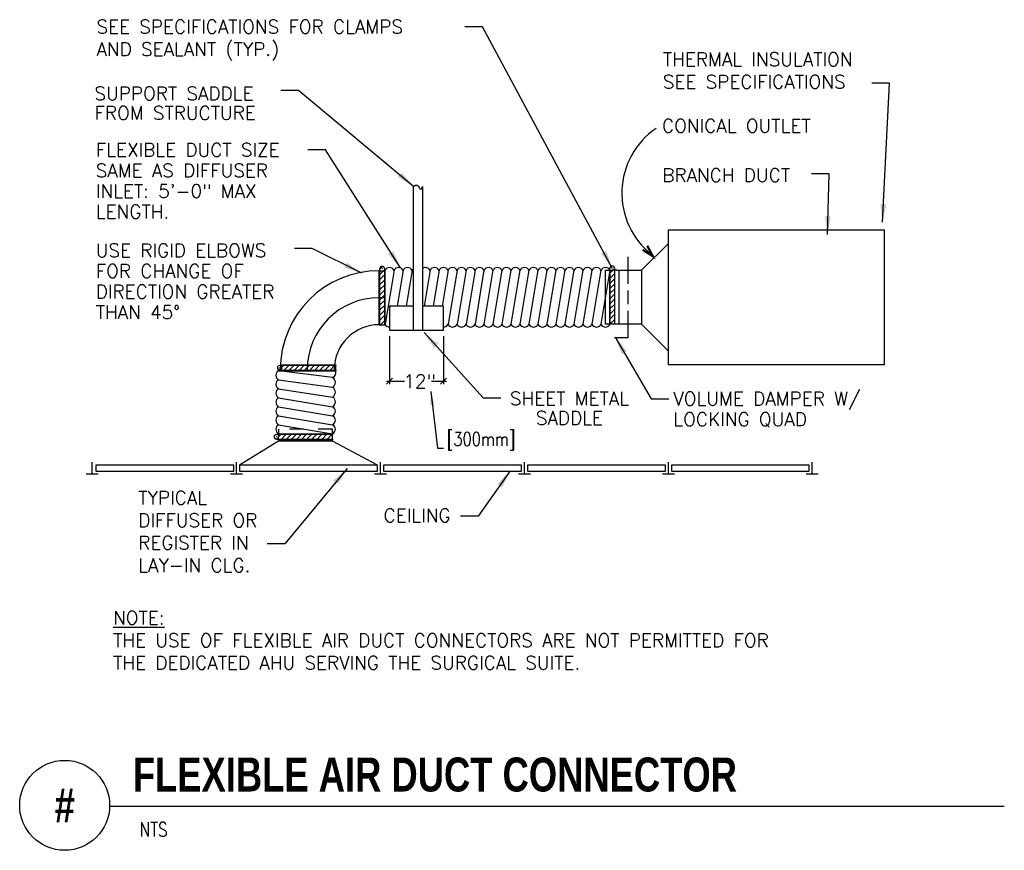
# Model space of a CAD drawing. Header units: inches. Extents: x -3.9 to 9.8, y 0.9 to 20.9.
# Tile 1 of 3: x 0.5 to 7.4, y 0.9 to 6.6. Entities that reach past the tile are written whole.
import ezdxf
from ezdxf.enums import TextEntityAlignment as Align

# ---------------------------------------------------------------- set-up
doc = ezdxf.new("R2010")
doc.units = ezdxf.units.IN
doc.header["$MEASUREMENT"] = 0
doc.linetypes.add('CENTER', pattern=[2, 1.25, -0.25, 0.25, -0.25])
doc.linetypes.add('SDASH', pattern=[0.1, 0.05, -0.05])
for name, color, linetype in [('DN', 2, 'Continuous'), ('M-DETL-CEN', 4, 'CENTER'), ('M-DETL-HEVY', 5, 'Continuous'), ('M-DETL-MEDM', 4, 'Continuous'), ('M-DETL-TEXT', 2, 'Continuous'), ('MNHTXT', 61, 'Continuous')]:
    doc.layers.add(name, color=color, linetype=linetype)
doc.styles.add('BOLD', font='bold.shx', dxfattribs={"width": 0.9})
doc.styles.add('Romans', font='romans.shx')
doc.dimstyles.new('VA-Dims', dxfattribs={"dimtxt": 0.09375, "dimasz": 0.09375, "dimexe": 0.09375, "dimexo": 0.03125, "dimgap": 0.02, "dimtad": 1, "dimdec": 5, "dimzin": 0, "dimdsep": 46, "dimlunit": 4, "dimtxsty": 'Romans', "dimblk": 'ARCHTICK', "dimcen": 0.09375, "dimclrd": 256, "dimclre": 256, "dimclrt": 256, "dimadec": 0, "dimazin": 0, "dimtfac": 1, "dimtdec": 5, "dimtofl": 0, "dimtmove": 0, "dimatfit": 3, "dimfxl": 1, "dimfrac": 2, "dimtolj": 1, "dimtzin": 0, "dimlwd": -1, "dimlwe": -1, "dimarcsym": 0})
doc.dimstyles.new('VA-Lead', dxfattribs={"dimtxt": 0.09375, "dimasz": 0.125, "dimexe": 0.125, "dimexo": 0.03125, "dimgap": 0.02, "dimtad": 1, "dimdec": 5, "dimzin": 0, "dimdsep": 46, "dimlunit": 4, "dimtxsty": 'Romans', "dimblk1": 'ARCHTICK', "dimcen": 0.125, "dimclrd": 256, "dimclre": 256, "dimclrt": 256, "dimadec": 0, "dimazin": 0, "dimtfac": 1, "dimtdec": 5, "dimtofl": 0, "dimtmove": 0, "dimatfit": 3, "dimfxl": 1, "dimfrac": 2, "dimtolj": 1, "dimtzin": 0, "dimlwd": -1, "dimlwe": -1, "dimarcsym": 0})

# ---------------------------------------------------------------- blocks, each defined once
blk = doc.blocks.new('_ArchTick')
at = {"color": 0, "linetype": 'ByBlock', "const_width": 0.15}
blk.add_lwpolyline([(-0.5, -0.5), (0.5, 0.5)], dxfattribs=at)

msp = doc.modelspace()

# ---------------------------------------------------------------- hatches: boundary and pattern name
at = {"layer": 'M-DETL-MEDM'}
h = msp.add_hatch(dxfattribs=at)
h.set_pattern_fill('ANSI31', color=256, scale=0.2, style=0)
h.paths.add_polyline_path([(3.0529, 4.8855), (3.0216, 4.8854), (3.0216, 4.6979), (3.0529, 4.6979)])
h.paths.add_polyline_path([(3.0529, 4.901, 1), (3.0216, 4.901), (3.0216, 4.8854), (3.0529, 4.8855)])
h.paths.add_polyline_path([(3.0353, 4.901, -1), (3.0392, 4.901, -1)], flags=16)
h.paths.add_polyline_path([(3.0529, 4.6979), (3.0216, 4.6979), (3.0216, 4.5104), (3.0529, 4.5104)])
h.paths.add_polyline_path([(2.3406, 4.2265), (2.3406, 4.1953), (2.7156, 4.1953), (2.7156, 4.2265)])
h.paths.add_polyline_path([(2.325, 4.2265, 1), (2.325, 4.1953), (2.3406, 4.1953), (2.3406, 4.2265)])
h.paths.add_polyline_path([(2.325, 4.2128, -1), (2.325, 4.2089, -1)], flags=16)
h.paths.add_polyline_path([(2.6929, 3.7473), (2.3179, 3.7473), (2.3179, 3.7161), (2.6929, 3.7161)])
h.paths.add_polyline_path([(2.3179, 3.7473), (2.3022, 3.7473, 1), (2.3022, 3.7161), (2.3179, 3.7161)])
h.paths.add_polyline_path([(2.3022, 3.7298, -1), (2.3022, 3.7337, -1)], flags=16)
h.paths.add_polyline_path([(4.6512, 4.888), (4.6356, 4.888), (4.6199, 4.888), (4.6199, 4.513), (4.6512, 4.513)])
h.paths.add_polyline_path([(4.6512, 4.9036, 1), (4.6199, 4.9036), (4.6199, 4.888), (4.6356, 4.888), (4.6512, 4.888)])
h.paths.add_polyline_path([(4.6336, 4.9036, -1), (4.6375, 4.9036, -1)], flags=16)

# ---------------------------------------------------------------- linework, layer by layer
at = {"layer": 'DN', "color": 1}
for p, q in [((3.2554, 4.4713), (3.2554, 5.4713)), ((3.3179, 5.4713), (3.3179, 4.4713)), ((3.0887, 4.638), (3.0887, 4.4713)), ((3.4637, 4.638), (3.3179, 4.638)), ((3.4637, 4.4713), (3.4637, 4.638)), ((3.0887, 4.4713), (3.4637, 4.4713))]:
    msp.add_line(p, q, dxfattribs=at)
at = {"layer": 'DN', "color": 4}
for p, q in [((2.3179, 3.7838), (2.3179, 3.7473)), ((2.6929, 3.7473), (2.6929, 3.7838)), ((3.0054, 3.5338), (2.6929, 3.7005))]:
    msp.add_line(p, q, dxfattribs=at)
at = {"layer": 'DN', "color": 4, "linetype": 'SDASH'}
msp.add_line((2.6929, 3.7838), (2.3179, 3.7838), dxfattribs=at)
at = {"layer": 'DN'}
msp.add_lwpolyline([(3.2554, 5.4713), (3.2692, 5.4807), (3.2798, 5.4801), (3.288, 5.4731), (3.2944, 5.4635), (3.2999, 5.4548), (3.3052, 5.4508), (3.3109, 5.4551), (3.3179, 5.4713)], dxfattribs=at)
at = {"layer": 'DN', "color": 1}
msp.add_lwpolyline([(3.2554, 4.638), (3.0887, 4.638)], dxfattribs=at)
at = {"layer": 'DN', "color": 6}
for centre, start, end in [((3.2762, 4.8723), 126.60428, 153.43495), ((3.4637, 4.5286), 270, 333.43495)]:
    msp.add_arc(centre, 0.0349, start, end, dxfattribs=at)
at = {"layer": 'M-DETL-CEN'}
msp.add_arc((3.0167, 4.1979), 0.5, 90, 180, dxfattribs=at)
at = {"layer": 'M-DETL-HEVY'}
msp.add_lwpolyline([(5.0262, 5.1692), (6.5262, 5.1692), (6.5262, 4.2317), (5.0262, 4.2317), (5.0262, 5.1692)], dxfattribs=at)
at = {"layer": 'M-DETL-MEDM'}
for p, q in [((3.0167, 4.8854), (3.0575, 4.8855)), ((3.0167, 4.5104), (3.0167, 4.8854)), ((3.0216, 4.5104), (3.0216, 4.901)), ((3.0529, 4.901), (3.0529, 4.5104)), ((3.1199, 4.888), (3.0574, 4.513)), ((3.0581, 4.5104), (3.0581, 4.8854)), ((3.1824, 4.888), (3.1408, 4.638)), ((3.2449, 4.888), (3.2033, 4.638)), ((3.3699, 4.888), (3.3283, 4.638)), ((3.4324, 4.888), (3.3908, 4.638)), ((3.4949, 4.888), (3.4533, 4.638)), ((3.5574, 4.888), (3.4949, 4.513)), ((3.6199, 4.888), (3.5574, 4.513)), ((3.6824, 4.888), (3.6199, 4.513)), ((3.7449, 4.888), (3.6824, 4.513)), ((3.8074, 4.888), (3.7449, 4.513)), ((3.8699, 4.888), (3.8074, 4.513)), ((3.9324, 4.888), (3.8699, 4.513)), ((3.9949, 4.888), (3.9324, 4.513)), ((4.0574, 4.888), (3.9949, 4.513)), ((4.1199, 4.888), (4.0574, 4.513)), ((4.1824, 4.888), (4.1199, 4.513)), ((4.2449, 4.888), (4.1824, 4.513)), ((4.3074, 4.888), (4.2449, 4.513)), ((4.3699, 4.888), (4.3074, 4.513)), ((4.4324, 4.888), (4.3699, 4.513)), ((4.4949, 4.888), (4.4324, 4.513)), ((4.5574, 4.888), (4.4949, 4.513)), ((4.6199, 4.888), (4.5574, 4.513)), ((4.6199, 4.513), (4.6199, 4.9036)), ((4.6199, 4.888), (4.6199, 4.513)), ((4.6512, 4.9036), (4.6512, 4.513)), ((3.0167, 4.5104), (3.0587, 4.5104)), ((2.3179, 4.1901), (2.7156, 4.1901)), ((2.6928, 4.1426), (2.3186, 4.189)), ((2.7156, 4.2265), (2.325, 4.2265)), ((2.325, 4.1953), (2.7156, 4.1953)), ((2.3406, 4.2265), (2.3406, 4.2317)), ((2.3406, 4.2317), (2.7156, 4.2317)), ((2.3406, 4.1953), (2.3406, 4.2265)), ((2.3406, 4.1901), (2.3406, 4.1953)), ((2.7156, 4.1901), (2.3406, 4.1901)), ((2.7156, 4.2317), (2.7156, 4.2265)), ((2.7156, 4.1953), (2.7156, 4.2265)), ((2.7156, 4.1953), (2.7156, 4.1901)), ((2.3179, 4.1276), (2.6929, 4.0755)), ((2.3179, 4.0651), (2.6929, 4.0078)), ((2.3179, 4.0026), (2.6929, 3.9401)), ((2.3179, 3.9401), (2.6929, 3.8776)), ((2.3179, 3.8776), (2.6929, 3.8151)), ((2.3179, 3.8151), (2.6929, 3.7526)), ((2.3179, 3.7005), (2.047, 3.5338)), ((2.6929, 3.7473), (2.3022, 3.7473)), ((2.3022, 3.7161), (2.6929, 3.7161)), ((2.3179, 3.7473), (2.3179, 3.7526)), ((2.3179, 3.7526), (2.6929, 3.7526)), ((2.3179, 3.7161), (2.3179, 3.7473)), ((2.3179, 3.7161), (2.3179, 3.7005)), ((2.3179, 3.7109), (2.3179, 3.7161)), ((2.6929, 3.7109), (2.3179, 3.7109)), ((2.6929, 3.7005), (2.3179, 3.7005)), ((2.6929, 3.7526), (2.6929, 3.7473)), ((2.6929, 3.7161), (2.6929, 3.7473)), ((2.6929, 3.7161), (2.6929, 3.7109)), ((2.6929, 3.7005), (2.6929, 3.7161)), ((1.0229, 3.4713), (1.0229, 3.5546)), ((2.0262, 3.4713), (2.0262, 3.5546)), ((3.0054, 3.5338), (2.047, 3.5338)), ((3.0262, 3.4713), (3.0262, 3.5546)), ((4.0262, 3.4713), (4.0262, 3.5546)), ((5.0262, 3.4713), (5.0262, 3.5546)), ((6.0262, 3.4713), (6.0262, 3.5546)), ((1.0646, 3.4713), (0.9812, 3.4713)), ((2.0679, 3.4713), (1.9845, 3.4713)), ((3.0679, 3.4713), (2.9845, 3.4713)), ((4.0679, 3.4713), (3.9845, 3.4713)), ((5.0679, 3.4713), (4.9845, 3.4713)), ((6.0679, 3.4713), (5.9845, 3.4713))]:
    msp.add_line(p, q, dxfattribs=at)
at = {"layer": 'M-DETL-MEDM', "const_width": 0.00391}
for points in [[(3.0353, 4.901, 1), (3.0392, 4.901, 1)], [(4.6336, 4.9036, 1), (4.6375, 4.9036, 1)], [(2.325, 4.2128, -1), (2.325, 4.2089, -1)], [(2.3022, 3.7337, -1), (2.3022, 3.7298, -1)]]:
    msp.add_lwpolyline(points, format="xyb", close=True, dxfattribs=at)
at = {"layer": 'M-DETL-MEDM'}
for points in [[(1.047, 3.4921), (2.0054, 3.4921), (2.0054, 3.5338), (1.047, 3.5338), (1.047, 3.4921)], [(2.047, 3.4921), (3.0054, 3.4921), (3.0054, 3.5338)], [(2.047, 3.5338), (2.047, 3.4921)], [(3.047, 3.4921), (4.0054, 3.4921), (4.0054, 3.5338), (3.047, 3.5338), (3.047, 3.4921)], [(4.047, 3.4921), (5.0054, 3.4921), (5.0054, 3.5338), (4.047, 3.5338), (4.047, 3.4921)], [(5.047, 3.4921), (6.0054, 3.4921), (6.0054, 3.5338), (5.047, 3.5338), (5.047, 3.4921)]]:
    msp.add_lwpolyline(points, dxfattribs=at)
for centre, radius, start, end in [((3.0167, 4.1979), 0.6875, 90, 180), ((3.0372, 4.901), 0.0156, 0, 180), ((3.0887, 4.8723), 0.0349, 26.56505, 153.43495), ((3.1512, 4.8723), 0.0349, 26.56505, 153.43495), ((3.2137, 4.8723), 0.0349, 26.56505, 153.43495), ((3.3387, 4.8723), 0.0349, 26.56505, 126.60428), ((3.4012, 4.8723), 0.0349, 26.56505, 153.43495), ((3.4637, 4.8723), 0.0349, 26.56505, 153.43495), ((3.5262, 4.8723), 0.0349, 26.56505, 153.43495), ((3.5887, 4.8723), 0.0349, 26.56505, 153.43495), ((3.6512, 4.8723), 0.0349, 26.56505, 153.43495), ((3.7137, 4.8723), 0.0349, 26.56505, 153.43495), ((3.7762, 4.8723), 0.0349, 26.56505, 153.43495), ((3.8387, 4.8723), 0.0349, 26.56505, 153.43495), ((3.9012, 4.8723), 0.0349, 26.56505, 153.43495), ((3.9637, 4.8723), 0.0349, 26.56505, 153.43495), ((4.0262, 4.8723), 0.0349, 26.56505, 153.43495), ((4.0887, 4.8723), 0.0349, 26.56505, 153.43495), ((4.1512, 4.8723), 0.0349, 26.56505, 153.43495), ((4.2137, 4.8723), 0.0349, 26.56505, 153.43495), ((4.2762, 4.8723), 0.0349, 26.56505, 153.43495), ((4.3387, 4.8723), 0.0349, 26.56505, 153.43495), ((4.4012, 4.8723), 0.0349, 26.56505, 153.43495), ((4.4637, 4.8723), 0.0349, 26.56505, 153.43495), ((4.5262, 4.8723), 0.0349, 26.56505, 153.43495), ((4.5887, 4.8723), 0.0349, 26.56505, 153.43495), ((4.6356, 4.9036), 0.0156, 0, 180), ((3.0167, 4.1979), 0.3125, 90, 180), ((3.0887, 4.5286), 0.0349, 206.56505, 270), ((3.5262, 4.5286), 0.0349, 206.56505, 333.43495), ((3.5887, 4.5286), 0.0349, 206.56505, 333.43495), ((3.6512, 4.5286), 0.0349, 206.56505, 333.43495), ((3.7137, 4.5286), 0.0349, 206.56505, 333.43495), ((3.7762, 4.5286), 0.0349, 206.56505, 333.43495), ((3.8387, 4.5286), 0.0349, 206.56505, 333.43495), ((3.9012, 4.5286), 0.0349, 206.56505, 333.43495), ((3.9637, 4.5286), 0.0349, 206.56505, 333.43495), ((4.0262, 4.5286), 0.0349, 206.56505, 333.43495), ((4.0887, 4.5286), 0.0349, 206.56505, 333.43495), ((4.1512, 4.5286), 0.0349, 206.56505, 333.43495), ((4.2137, 4.5286), 0.0349, 206.56505, 333.43495), ((4.2762, 4.5286), 0.0349, 206.56505, 333.43495), ((4.3387, 4.5286), 0.0349, 206.56505, 333.43495), ((4.4012, 4.5286), 0.0349, 206.56505, 333.43495), ((4.4637, 4.5286), 0.0349, 206.56505, 333.43495), ((4.5262, 4.5286), 0.0349, 206.56505, 333.43495), ((4.5887, 4.5286), 0.0349, 206.56505, 333.43495), ((2.3335, 4.1588), 0.0349, 116.56505, 243.43495), ((2.325, 4.2109), 0.0156, 90, 270), ((2.6725, 4.1816), 0.044, 297.5667, 11.14113), ((2.3335, 4.0963), 0.0349, 116.56505, 243.43495), ((2.6728, 4.1093), 0.0393, 300.5911, 59.4089), ((2.3335, 4.0338), 0.0349, 116.56505, 243.43495), ((2.6728, 4.0416), 0.0393, 300.5911, 59.4089), ((2.3335, 3.9713), 0.0349, 116.56505, 243.43495), ((2.6728, 3.9739), 0.0393, 300.5911, 59.4089), ((2.3335, 3.9088), 0.0349, 116.56505, 243.43495), ((2.6772, 3.9088), 0.0349, 296.56505, 63.43495), ((2.3335, 3.8463), 0.0349, 116.56505, 243.43495), ((2.6772, 3.8463), 0.0349, 296.56505, 63.43495), ((2.3335, 3.7838), 0.0349, 116.56505, 243.43495), ((2.6772, 3.7838), 0.0349, 296.56505, 63.43495), ((2.3022, 3.7317), 0.0156, 90, 270)]:
    msp.add_arc(centre, radius, start, end, dxfattribs=at)
at = {"layer": 'M-DETL-TEXT'}
for p, q in [((4.8387, 4.888), (5.0262, 5.0755)), ((4.5887, 4.888), (4.6356, 4.888)), ((4.5887, 4.513), (4.5887, 4.888)), ((4.6668, 4.888), (4.6356, 4.888)), ((4.6668, 4.888), (4.8387, 4.888)), ((4.6824, 4.888), (4.6824, 4.513)), ((4.7449, 4.7473), (4.7449, 4.6536)), ((4.7449, 4.6067), (4.7449, 4.4192)), ((4.8387, 4.513), (4.5887, 4.513)), ((5.0262, 4.3255), (4.8387, 4.513)), ((3.0887, 4.4296), (3.0887, 4.0963)), ((3.4637, 4.4296), (3.4637, 4.0963)), ((4.7449, 4.4192), (4.6512, 4.4192)), ((3.0667, 4.1171), (3.1929, 4.1171)), ((3.1095, 4.138), (3.0679, 4.0963)), ((3.3804, 4.1171), (3.4845, 4.1171)), ((3.4845, 4.138), (3.4429, 4.0963)), ((1.1436, 1.1664), (7.3604, 1.1664))]:
    msp.add_line(p, q, dxfattribs=at)
at = {"layer": 'M-DETL-TEXT', "const_width": 0.0156}
msp.add_lwpolyline([(4.8794, 5.0595), (4.9181, 4.9856), (4.8477, 5.0302)], dxfattribs=at)
at = {"layer": 'M-DETL-TEXT'}
for points in [[(4.7449, 4.9817), (4.7449, 4.7942)], [(4.8387, 4.888), (4.8387, 4.513)]]:
    msp.add_lwpolyline(points, dxfattribs=at)
msp.add_circle((0.8311, 1.1713), 0.3125, dxfattribs=at)
msp.add_arc((5.2466, 5.4243), 0.544, 124.28932, 231.76364, dxfattribs=at)
at = {"layer": 'MNHTXT'}
msp.add_line((3.0581, 4.6979), (3.0167, 4.6979), dxfattribs=at)

# ---------------------------------------------------------------- texts
at = {"layer": 'M-DETL-TEXT', "style": 'Romans'}
for s, p in [('SUPPORT SADDLE', (1.0383, 6.0697)), ('FROM STRUCTURE', (1.0383, 5.9348)), ('CONICAL OUTLET', (4.982, 5.8449)), ('FLEXIBLE DUCT SIZE', (1.047, 5.6778)), ('SAME AS DIFFUSER', (1.047, 5.5347)), ('BRANCH DUCT', (4.9839, 5.5022)), ('INLET: 5\'-0" MAX', (1.047, 5.3916)), ('LENGTH.', (1.047, 5.2485)), ('USE RIGID ELBOWS', (1.047, 4.9794)), ('FOR CHANGE OF', (1.047, 4.8363)), ('DIRECTION GREATER', (1.047, 4.6932)), ('THAN 45%%D', (1.047, 4.5501)), ('VOLUME DAMPER W/', (5.0606, 3.9496)), ('LOCKING QUAD', (5.0606, 3.8065)), ('CEILING', (3.047, 3.138))]:
    msp.add_text(s, height=0.09375, dxfattribs=at).set_placement(p)
msp.add_text('12"', height=0.09375, dxfattribs=at).set_placement((3.297, 4.1171), align=Align.MIDDLE)
for s, p in [('SHEET METAL', (4.3387, 3.9505)), ('SADDLE', (4.3387, 3.8155))]:
    msp.add_text(s, height=0.09375, dxfattribs=at).set_placement(p, align=Align.CENTER)
at = {"layer": 'M-DETL-TEXT', "width": 0.8}
for s, height, style, p in [('FLEXIBLE AIR DUCT CONNECTOR', 0.23622, 'BOLD', (1.3048, 1.2672)), ('NTS', 0.09843, 'Romans', (1.3511, 0.9547))]:
    msp.add_text(s, height=height, dxfattribs=dict(at, style=style)).set_placement(p)
at = {"layer": 'M-DETL-TEXT', "style": 'BOLD', "width": 0.8}
msp.add_text('#', height=0.2362, dxfattribs=at).set_placement((0.8311, 1.1713), align=Align.MIDDLE)
at = {"layer": 'M-DETL-TEXT', "char_height": 0.09375, "style": 'Romans'}
for s, insert, width, attachment_point in [('SEE SPECIFICATIONS FOR CLAMPS AND SEALANT (TYP.)', (1.0521, 6.6275), 2.443303, 1), ('THERMAL INSULATION\\PSEE SPECIFICATIONS', (4.9879, 6.4008), 2.443303, 1), ('{\\W0.8;[300mm]}', (3.4865, 3.7009), 6.024747, 4), ('TYPICAL DIFFUSER OR REGISTER IN LAY-IN CLG.', (1.3423, 3.3547), 1.106794, 1), ('{\\LNOTE:}\\PTHE USE OF FLEXIBLE AIR DUCT CONNECTORS ARE NOT PERMITTED FOR THE DEDICATED AHU SERVING THE SURGICAL SUITE.', (1.1673, 2.5208), 5.042791, 1)]:
    msp.add_mtext(s, dxfattribs=dict(at, insert=insert, width=width, attachment_point=attachment_point))

# ---------------------------------------------------------------- leaders
at = {"layer": 'M-DETL-TEXT'}
for points, dimstyle in [([(4.6356, 4.9036), (3.7349, 6.5796), (3.612, 6.5796)], 'VA-Lead'), ([(6.5138, 5.2224), (6.5628, 6.1886), (6.44, 6.1886)], 'VA-Lead'), ([(3.2554, 5.4713), (2.4569, 6.1366), (2.3341, 6.1366)], 'VA-Lead'), ([(3.1646, 4.9046), (2.6438, 5.7246), (2.5209, 5.7246)], 'VA-Lead'), ([(6.1313, 5.1374), (6.1428, 5.5572), (6.0199, 5.5572)], 'VA-Lead'), ([(2.8954, 4.8692), (2.5505, 5.0385), (2.4276, 5.0385)], 'VA-Lead'), ([(3.3287, 4.4561), (3.7395, 4.0025), (3.8624, 4.0025)], 'VA-Lead'), ([(4.6568, 4.4237), (4.9056, 3.996), (5.0285, 3.996)], 'VA-Lead'), ([(3.3748, 4.0454), (3.4216, 3.6529), (3.4634, 3.6529)], 'VA-Dims'), ([(2.7935, 3.5108), (2.36, 2.9875), (2.2372, 2.9875)], 'VA-Lead'), ([(3.9274, 3.4942), (3.7039, 3.1794), (3.581, 3.1794)], 'VA-Lead')]:
    msp.add_leader(points, dimstyle=dimstyle, override={"dimgap": 0.02, "dimtad": 0}, dxfattribs=at)

doc.saveas('drawing.dxf')
